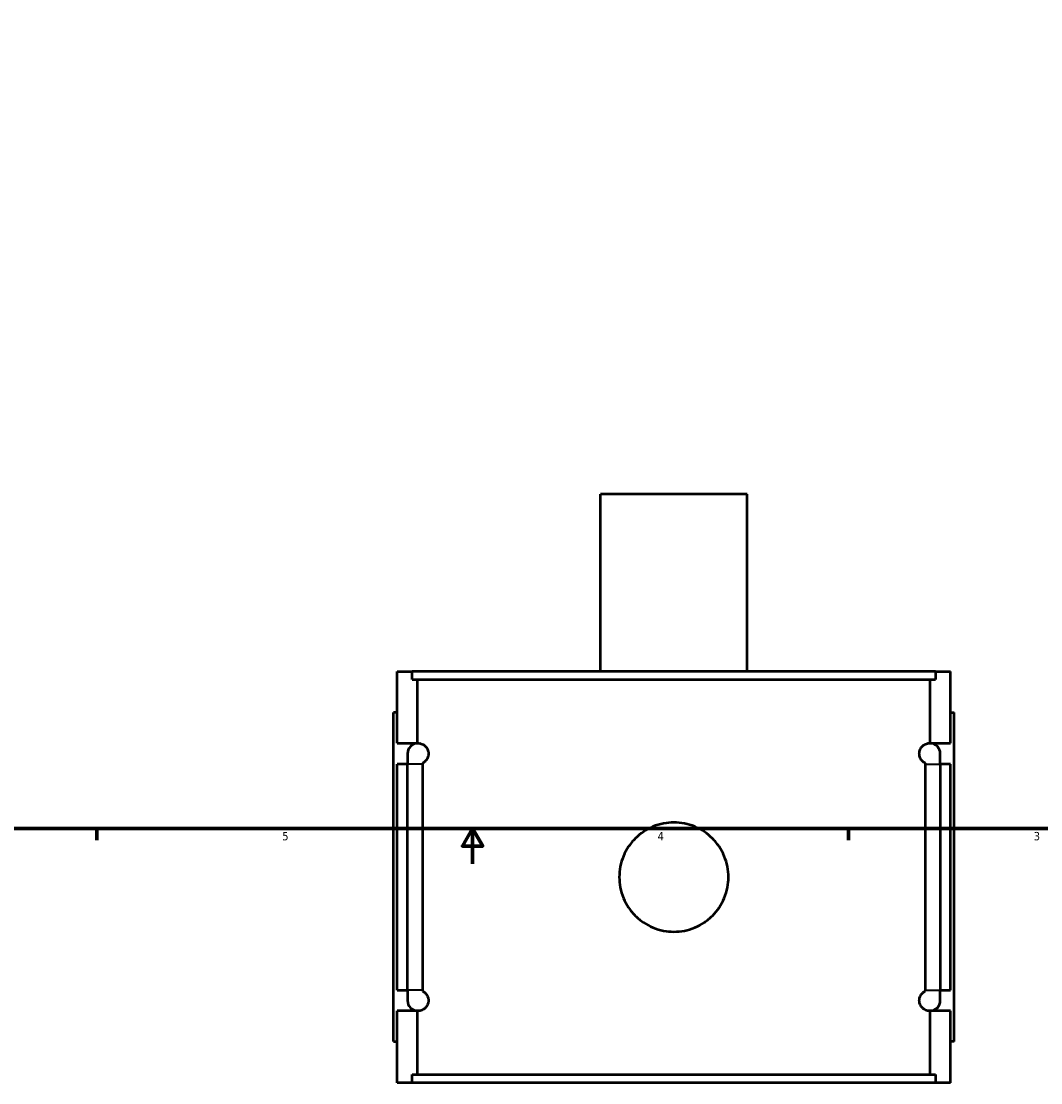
# Model space of a CAD drawing. Header units: inches. Extents: x -2.3 to 49.2, y -1.9 to 48.5.
# Tile 2 of 10: x 11.9 to 23.4, y -1.9 to 10.1. Entities that reach past the tile are written whole.
import ezdxf

# ---------------------------------------------------------------- set-up
doc = ezdxf.new("R2010")
doc.units = ezdxf.units.IN
doc.header["$MEASUREMENT"] = 0
for name, color, linetype, lineweight in [('Border (ANSI)', 7, 'Continuous', 70), ('Visible (ANSI)', 7, 'Continuous', 50), ('Visible Narrow (ANSI)', 7, 'Continuous', 35)]:
    doc.layers.add(name, color=color, linetype=linetype, lineweight=lineweight)
doc.styles.add('Note Text (ANSI)', font='tahoma.ttf')

# ---------------------------------------------------------------- blocks, each defined once
blk = doc.blocks.new('Borders Default Border')
at = {"layer": 'Border (ANSI)'}
for p, q in [((12.75, 1), (12.75, 0.866)), ((21.25, 1), (21.25, 0.866))]:
    blk.add_line(p, q, dxfattribs=at)
at = {"layer": 'Border (ANSI)', "flags": 128}
for points in [[(0.5, 1), (0.5, 21), (33.5, 21), (33.5, 1), (0.5, 1)], [(17, 0.6), (17, 1), (16.885, 0.8), (17.115, 0.8), (17, 1)]]:
    blk.add_lwpolyline(points, dxfattribs=at)
at = {"layer": 'Border (ANSI)', "color": 5, "true_color": 0x0000ff, "char_height": 0.0945, "attachment_point": 7, "style": 'Note Text (ANSI)'}
for s, insert in [('5', (14.847, 0.864)), ('4', (19.092, 0.866)), ('3', (23.346, 0.864))]:
    blk.add_mtext(s, dxfattribs=dict(at, insert=insert))

msp = doc.modelspace()

# ---------------------------------------------------------------- linework, layer by layer
at = {"layer": 'Visible (ANSI)'}
for p, q in [((20.1048, 4.7803), (18.4473, 4.7803)), ((18.4473, 2.7753), (18.4473, 4.7803)), ((20.1048, 2.7753), (20.1048, 4.7803)), ((16.146, 2.7753), (16.3155, 2.7753)), ((16.146, 1.9634), (16.146, 2.7753)), ((22.2365, 2.7753), (16.3155, 2.7753)), ((16.3155, 2.6823), (16.3155, 2.7753)), ((22.2365, 2.7753), (22.406, 2.7753)), ((22.2365, 2.7753), (22.2365, 2.6823)), ((22.406, 1.9634), (22.406, 2.7753)), ((16.3155, 2.6823), (22.2365, 2.6823)), ((16.376, 1.9634), (16.376, 2.6823)), ((22.1761, 1.9634), (22.1761, 2.6823)), ((16.146, 2.3103), (16.1067, 2.3103)), ((16.1067, -1.4097), (16.1067, 2.3103)), ((22.406, 2.3103), (22.4454, 2.3103)), ((22.4454, -1.4097), (22.4454, 2.3103)), ((16.146, 1.9634), (16.376, 1.9634)), ((16.376, 1.9633), (16.376, 1.9634)), ((22.1761, 1.9633), (22.1761, 1.9634)), ((22.1761, 1.9634), (22.406, 1.9634)), ((16.2642, 1.8453), (16.2642, 1.7272)), ((22.2879, 1.7272), (22.2879, 1.8453)), ((16.146, -0.8266), (16.146, 1.7272)), ((16.2642, 1.7272), (16.146, 1.7272)), ((16.2642, -0.8266), (16.2642, 1.7272)), ((16.4317, 1.7272), (16.4317, -0.8266)), ((22.1204, -0.8266), (22.1204, 1.7272)), ((22.406, 1.7272), (22.2879, 1.7272)), ((22.2879, 1.7272), (22.2879, -0.8266)), ((22.406, -0.8266), (22.406, 1.7272)), ((16.146, -0.8266), (16.2642, -0.8266)), ((16.2642, -0.8266), (16.2642, -0.9447)), ((22.2879, -0.8266), (22.406, -0.8266)), ((22.2879, -0.9447), (22.2879, -0.8266)), ((16.146, -1.8747), (16.146, -1.0628)), ((16.376, -1.0628), (16.146, -1.0628)), ((16.376, -1.0628), (16.376, -1.0626)), ((16.376, -1.7817), (16.376, -1.0628)), ((22.1761, -1.0628), (22.1761, -1.0626)), ((22.1761, -1.7817), (22.1761, -1.0628)), ((22.406, -1.0628), (22.1761, -1.0628)), ((22.406, -1.8747), (22.406, -1.0628)), ((16.1067, -1.4097), (16.146, -1.4097)), ((22.4454, -1.4097), (22.406, -1.4097)), ((16.3155, -1.7817), (22.2365, -1.7817)), ((16.3155, -1.8747), (16.3155, -1.7817)), ((22.2365, -1.7817), (22.2365, -1.8747)), ((16.3155, -1.8747), (16.146, -1.8747)), ((22.2365, -1.8747), (16.3155, -1.8747)), ((22.406, -1.8747), (22.2365, -1.8747))]:
    msp.add_line(p, q, dxfattribs=at)
for centre, start, end in [((16.3823, 1.8453), 93.05084, 180), ((22.1698, 1.8453), 0, 86.94916), ((16.3823, -0.9447), 180, 266.94916), ((22.1698, -0.9447), 273.05084, 0)]:
    msp.add_arc(centre, 0.1181, start, end, dxfattribs=at)
for points, knots in [([(16.376, 1.9633), (16.383, 1.9636), (16.3906, 1.9634), (16.4117, 1.9605), (16.4259, 1.9564), (16.4485, 1.9435), (16.4572, 1.9375), (16.4747, 1.9199), (16.4835, 1.9088), (16.4931, 1.8865), (16.4956, 1.8795), (16.4983, 1.8675), (16.4991, 1.8633), (16.5001, 1.8545), (16.5004, 1.8499), (16.5004, 1.8407), (16.5001, 1.8362), (16.4991, 1.8274), (16.4983, 1.8231), (16.4956, 1.8111), (16.4931, 1.8041), (16.4835, 1.7818), (16.4747, 1.7707), (16.4572, 1.7532), (16.4485, 1.7471), (16.4377, 1.741), (16.4346, 1.7394), (16.4316, 1.738)], [0.9484181, 0.9484181, 0.9484181, 0.9484181, 1.1926887, 1.1926887, 1.5902515, 1.5902515, 1.7959524, 1.7959524, 2.0016533, 2.0016533, 2.0715154, 2.0715154, 2.1064465, 2.1064465, 2.1413776, 2.1413776, 2.1763086, 2.1763086, 2.2112397, 2.2112397, 2.2811018, 2.2811018, 2.4868027, 2.4868027, 2.6925036, 2.6925036, 2.775238, 2.775238, 2.775238, 2.775238]), ([(22.1205, 1.738), (22.1174, 1.7394), (22.1144, 1.741), (22.1036, 1.7471), (22.0949, 1.7532), (22.0774, 1.7707), (22.0686, 1.7818), (22.0589, 1.8041), (22.0565, 1.8111), (22.0537, 1.8231), (22.053, 1.8274), (22.052, 1.8362), (22.0517, 1.8407), (22.0517, 1.8499), (22.052, 1.8545), (22.053, 1.8633), (22.0537, 1.8675), (22.0565, 1.8795), (22.0589, 1.8865), (22.0686, 1.9088), (22.0774, 1.9199), (22.0949, 1.9374), (22.1036, 1.9435), (22.1261, 1.9564), (22.1404, 1.9605), (22.1615, 1.9634), (22.1691, 1.9636), (22.1761, 1.9633)], [1.507119, 1.507119, 1.507119, 1.507119, 1.5899032, 1.5899032, 1.7955836, 1.7955836, 2.001264, 2.001264, 2.0711221, 2.0711221, 2.1060511, 2.1060511, 2.1409802, 2.1409802, 2.1759093, 2.1759093, 2.2108383, 2.2108383, 2.2806964, 2.2806964, 2.4863768, 2.4863768, 2.6920572, 2.6920572, 3.089533, 3.089533, 3.3339319, 3.3339319, 3.3339319, 3.3339319]), ([(19.8934, 0.4503), (19.8934, 0.4114), (19.8896, 0.3713), (19.874, 0.2914), (19.862, 0.2518), (19.8305, 0.1758), (19.8109, 0.1393), (19.7656, 0.072), (19.7399, 0.0411), (19.6852, -0.0135), (19.6543, -0.0392), (19.587, -0.0845), (19.5506, -0.1041), (19.4746, -0.1357), (19.4349, -0.1476), (19.3551, -0.1633), (19.3149, -0.167), (19.2372, -0.167), (19.197, -0.1633), (19.1172, -0.1476), (19.0775, -0.1357), (19.0015, -0.1041), (18.9651, -0.0845), (18.8978, -0.0392), (18.8669, -0.0135), (18.8122, 0.0411), (18.7865, 0.072), (18.7412, 0.1393), (18.7216, 0.1758), (18.6901, 0.2518), (18.6781, 0.2914), (18.6625, 0.3713), (18.6587, 0.4114), (18.6587, 0.4892), (18.6625, 0.5294), (18.6781, 0.6092), (18.6901, 0.6489), (18.7216, 0.7249), (18.7412, 0.7613), (18.7865, 0.8286), (18.8122, 0.8595), (18.8669, 0.9142), (18.8978, 0.9398), (18.9651, 0.9851), (19.0015, 1.0047), (19.0775, 1.0363), (19.1172, 1.0482), (19.197, 1.0639), (19.2372, 1.0676), (19.3149, 1.0676), (19.3551, 1.0639), (19.4349, 1.0482), (19.4746, 1.0363), (19.5506, 1.0047), (19.587, 0.9851), (19.6543, 0.9398), (19.6852, 0.9142), (19.7399, 0.8595), (19.7656, 0.8286), (19.8109, 0.7613), (19.8305, 0.7249), (19.862, 0.6489), (19.874, 0.6092), (19.8896, 0.5294), (19.8934, 0.4892), (19.8934, 0.4503)], [0, 0, 0, 0, 0.2962693, 0.2962693, 0.5925386, 0.5925386, 0.8888079, 0.8888079, 1.1850772, 1.1850772, 1.4813269, 1.4813269, 1.7775765, 1.7775765, 2.0738261, 2.0738261, 2.3700758, 2.3700758, 2.6663254, 2.6663254, 2.962575, 2.962575, 3.2588247, 3.2588247, 3.5550743, 3.5550743, 3.8513436, 3.8513436, 4.1476129, 4.1476129, 4.4438822, 4.4438822, 4.7401515, 4.7401515, 5.0364208, 5.0364208, 5.3326901, 5.3326901, 5.6289594, 5.6289594, 5.9252287, 5.9252287, 6.2214784, 6.2214784, 6.517728, 6.517728, 6.8139776, 6.8139776, 7.1102273, 7.1102273, 7.4064769, 7.4064769, 7.7027265, 7.7027265, 7.9989762, 7.9989762, 8.2952258, 8.2952258, 8.5914951, 8.5914951, 8.8877644, 8.8877644, 9.1840337, 9.1840337, 9.480303, 9.480303, 9.480303, 9.480303]), ([(16.4316, -0.8374), (16.4346, -0.8388), (16.4377, -0.8403), (16.4485, -0.8465), (16.4572, -0.8525), (16.4747, -0.8701), (16.4835, -0.8812), (16.4931, -0.9035), (16.4956, -0.9105), (16.4983, -0.9225), (16.4991, -0.9267), (16.5001, -0.9355), (16.5004, -0.9401), (16.5004, -0.9493), (16.5001, -0.9538), (16.4991, -0.9626), (16.4983, -0.9669), (16.4956, -0.9789), (16.4931, -0.9859), (16.4835, -1.0082), (16.4747, -1.0193), (16.4572, -1.0368), (16.4485, -1.0429), (16.4259, -1.0557), (16.4117, -1.0598), (16.3906, -1.0628), (16.383, -1.063), (16.376, -1.0626)], [1.5075172, 1.5075172, 1.5075172, 1.5075172, 1.5902515, 1.5902515, 1.7959524, 1.7959524, 2.0016533, 2.0016533, 2.0715154, 2.0715154, 2.1064465, 2.1064465, 2.1413776, 2.1413776, 2.1763086, 2.1763086, 2.2112397, 2.2112397, 2.2811018, 2.2811018, 2.4868027, 2.4868027, 2.6925036, 2.6925036, 3.0900665, 3.0900665, 3.334337, 3.334337, 3.334337, 3.334337]), ([(22.1761, -1.0626), (22.1691, -1.063), (22.1615, -1.0628), (22.1404, -1.0598), (22.1261, -1.0557), (22.1036, -1.0429), (22.0949, -1.0368), (22.0774, -1.0193), (22.0686, -1.0082), (22.0589, -0.9859), (22.0565, -0.9789), (22.0537, -0.9669), (22.053, -0.9626), (22.052, -0.9538), (22.0517, -0.9493), (22.0517, -0.9401), (22.052, -0.9355), (22.053, -0.9267), (22.0537, -0.9225), (22.0565, -0.9105), (22.0589, -0.9035), (22.0686, -0.8812), (22.0774, -0.8701), (22.0949, -0.8526), (22.1036, -0.8465), (22.1144, -0.8403), (22.1174, -0.8388), (22.1205, -0.8374)], [0.9480285, 0.9480285, 0.9480285, 0.9480285, 1.1924274, 1.1924274, 1.5899032, 1.5899032, 1.7955836, 1.7955836, 2.001264, 2.001264, 2.0711221, 2.0711221, 2.1060511, 2.1060511, 2.1409802, 2.1409802, 2.1759093, 2.1759093, 2.2108383, 2.2108383, 2.2806964, 2.2806964, 2.4863768, 2.4863768, 2.6920572, 2.6920572, 2.7748414, 2.7748414, 2.7748414, 2.7748414])]:
    msp.add_open_spline(points, degree=3, knots=knots, dxfattribs=at)
for points in [[(16.4316, 1.738), (16.4316, 1.7344), (16.4317, 1.7308), (16.4317, 1.7272)], [(22.1204, 1.7272), (22.1204, 1.7308), (22.1204, 1.7344), (22.1205, 1.738)], [(16.4317, -0.8266), (16.4317, -0.8302), (16.4316, -0.8338), (16.4316, -0.8374)], [(22.1205, -0.8374), (22.1204, -0.8338), (22.1204, -0.8302), (22.1204, -0.8266)]]:
    msp.add_open_spline(points, degree=3, dxfattribs=at)
at = {"layer": 'Visible Narrow (ANSI)'}
for p, q in [((16.4207, 1.7272), (16.2647, 1.7272)), ((22.1314, 1.7272), (22.2873, 1.7272)), ((16.4207, -0.8266), (16.2647, -0.8266)), ((22.1314, -0.8266), (22.2873, -0.8266))]:
    msp.add_line(p, q, dxfattribs=at)

# ---------------------------------------------------------------- block references
msp.add_blockref('Borders Default Border', (0, 0))

doc.saveas('drawing.dxf')
